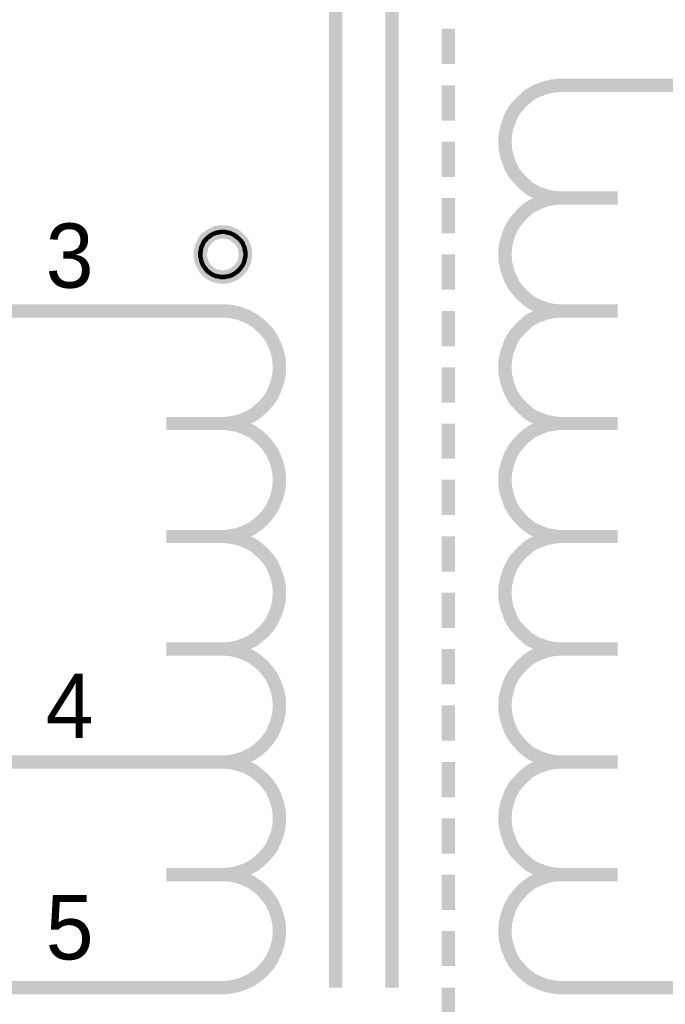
# Model space of a CAD drawing. Extents: x 0 to 17, y 0 to 11.
# Tile 37 of 49: x 5.9 to 6.5, y 8.2 to 9.1. Entities that reach past the tile are written whole.
import ezdxf

# ---------------------------------------------------------------- set-up
doc = ezdxf.new("R2010")
doc.units = 0
doc.layers.add('SHEET', color=255, linetype='CONTINUOUS')

msp = doc.modelspace()

# ---------------------------------------------------------------- linework, layer by layer
at = {"layer": 'SHEET'}
for points, const_width in [([(6.20036, 8.1997), (6.20036, 9.99964)], 0.0118), ([(6.25026, 9.99964), (6.25026, 8.1997)], 0.0118), ([(6.30015, 9.04997), (6.30015, 9.01869)], 0.0118), ([(6.30015, 8.99968), (6.30015, 8.96839)], 0.0118), ([(6.40034, 8.99968), (6.39757, 8.99968), (6.3952, 8.99928), (6.39282, 8.99928), (6.39005, 8.99849), (6.38767, 8.99809), (6.3853, 8.9973), (6.38332, 8.99651), (6.38094, 8.99572), (6.37856, 8.99492), (6.37658, 8.99374), (6.37421, 8.99255), (6.37223, 8.99136), (6.37025, 8.98978), (6.36866, 8.98819), (6.36668, 8.98661), (6.3651, 8.98502), (6.36352, 8.98344), (6.36193, 8.98146), (6.36035, 8.97987), (6.35876, 8.97789), (6.35758, 8.97591), (6.35639, 8.97354), (6.3552, 8.97156), (6.35441, 8.96918), (6.35362, 8.96681), (6.35282, 8.96483), (6.35203, 8.96245), (6.35164, 8.96007), (6.35084, 8.9573), (6.35084, 8.95493), (6.35045, 8.95255), (6.35045, 8.94978)], 0.0118), ([(6.40034, 8.99968), (6.60033, 8.99968)], 0.0118), ([(6.30015, 8.94978), (6.30015, 8.91849)], 0.0118), ([(6.35045, 8.94978), (6.35045, 8.947), (6.35084, 8.94463), (6.35084, 8.94225), (6.35164, 8.93948), (6.35203, 8.9371), (6.35282, 8.93473), (6.35362, 8.93275), (6.35441, 8.93037), (6.3552, 8.928), (6.35639, 8.92602), (6.35758, 8.92364), (6.35876, 8.92166), (6.36035, 8.91968), (6.36193, 8.91809), (6.36352, 8.91611), (6.3651, 8.91453), (6.36668, 8.91295), (6.36866, 8.91136), (6.37025, 8.90978), (6.37223, 8.90819), (6.37421, 8.90701), (6.37658, 8.90582), (6.37856, 8.90463), (6.38094, 8.90384), (6.38332, 8.90305), (6.3853, 8.90225), (6.38767, 8.90146), (6.39005, 8.90107), (6.39282, 8.90027), (6.3952, 8.90027), (6.39757, 8.89988), (6.40034, 8.89988)], 0.0118), ([(6.30015, 8.89988), (6.30015, 8.86859)], 0.0118), ([(6.40034, 8.89988), (6.39757, 8.89988), (6.3952, 8.89948), (6.39282, 8.89948), (6.39005, 8.89869), (6.38767, 8.89829), (6.3853, 8.8975), (6.38332, 8.89671), (6.38094, 8.89592), (6.37856, 8.89473), (6.37658, 8.89394), (6.37421, 8.89275), (6.37223, 8.89117), (6.37025, 8.88998), (6.36866, 8.88839), (6.36668, 8.88681), (6.3651, 8.88522), (6.36352, 8.88324), (6.36193, 8.88166), (6.36035, 8.87968), (6.35876, 8.8777), (6.35758, 8.87572), (6.35639, 8.87374), (6.3552, 8.87136), (6.35441, 8.86938), (6.35362, 8.86701), (6.35282, 8.86463), (6.35203, 8.86226), (6.35164, 8.85988), (6.35084, 8.8575), (6.35084, 8.85513), (6.35045, 8.85235), (6.35045, 8.84998)], 0.0118), ([(6.45024, 8.89988), (6.40034, 8.89988)], 0.0118), ([(6.08037, 8.84998), (6.08037, 8.85117), (6.08037, 8.85196), (6.08076, 8.85275), (6.08076, 8.85394), (6.08116, 8.85473), (6.08116, 8.85592), (6.08156, 8.85671), (6.08195, 8.8575), (6.08235, 8.85829), (6.08274, 8.85948), (6.08314, 8.86028), (6.08354, 8.86107), (6.08433, 8.86186), (6.08472, 8.86265), (6.08552, 8.86305), (6.08591, 8.86384), (6.0867, 8.86463), (6.0875, 8.86503), (6.08829, 8.86582), (6.08908, 8.86622), (6.08987, 8.86701), (6.09066, 8.8674), (6.09146, 8.8678), (6.09225, 8.8682), (6.09344, 8.86859), (6.09423, 8.86899), (6.09502, 8.86899), (6.09621, 8.86938), (6.097, 8.86938), (6.09819, 8.86978), (6.09898, 8.86978), (6.10017, 8.86978)], 0.0118), ([(6.08037, 8.84998), (6.08037, 8.85117), (6.08037, 8.85196), (6.08076, 8.85275), (6.08076, 8.85394), (6.08116, 8.85473), (6.08116, 8.85592), (6.08156, 8.85671), (6.08195, 8.8575), (6.08235, 8.85829), (6.08274, 8.85948), (6.08314, 8.86028), (6.08354, 8.86107), (6.08433, 8.86186), (6.08472, 8.86265), (6.08552, 8.86305), (6.08591, 8.86384), (6.0867, 8.86463), (6.0875, 8.86503), (6.08829, 8.86582), (6.08908, 8.86622), (6.08987, 8.86701), (6.09066, 8.8674), (6.09146, 8.8678), (6.09225, 8.8682), (6.09344, 8.86859), (6.09423, 8.86899), (6.09502, 8.86899), (6.09621, 8.86938), (6.097, 8.86938), (6.09819, 8.86978), (6.09898, 8.86978), (6.10017, 8.86978)], 0.0039), ([(6.10017, 8.86978), (6.10017, 8.86978)], 0.0118), ([(6.10017, 8.86978), (6.10136, 8.86978), (6.10215, 8.86978), (6.10334, 8.86938), (6.10413, 8.86938), (6.10532, 8.86899), (6.10611, 8.86899), (6.1069, 8.86859), (6.10809, 8.8682), (6.10888, 8.8678), (6.10967, 8.8674), (6.11046, 8.86701), (6.11126, 8.86622), (6.11205, 8.86582), (6.11284, 8.86503), (6.11363, 8.86463), (6.11442, 8.86384), (6.11522, 8.86305), (6.11561, 8.86265), (6.1164, 8.86186), (6.1168, 8.86107), (6.11759, 8.86028), (6.11799, 8.85948), (6.11838, 8.85829), (6.11878, 8.8575), (6.11918, 8.85671), (6.11957, 8.85592), (6.11957, 8.85473), (6.11997, 8.85394), (6.11997, 8.85275), (6.12036, 8.85196), (6.12036, 8.85117), (6.12036, 8.84998)], 0.0118), ([(6.10017, 8.86978), (6.10017, 8.86978)], 0.0039), ([(6.10017, 8.86978), (6.10136, 8.86978), (6.10215, 8.86978), (6.10334, 8.86938), (6.10413, 8.86938), (6.10532, 8.86899), (6.10611, 8.86899), (6.1069, 8.86859), (6.10809, 8.8682), (6.10888, 8.8678), (6.10967, 8.8674), (6.11046, 8.86701), (6.11126, 8.86622), (6.11205, 8.86582), (6.11284, 8.86503), (6.11363, 8.86463), (6.11442, 8.86384), (6.11522, 8.86305), (6.11561, 8.86265), (6.1164, 8.86186), (6.1168, 8.86107), (6.11759, 8.86028), (6.11799, 8.85948), (6.11838, 8.85829), (6.11878, 8.8575), (6.11918, 8.85671), (6.11957, 8.85592), (6.11957, 8.85473), (6.11997, 8.85394), (6.11997, 8.85275), (6.12036, 8.85196), (6.12036, 8.85117), (6.12036, 8.84998)], 0.0039), ([(6.10017, 8.82978), (6.09898, 8.82978), (6.09819, 8.82978), (6.097, 8.83018), (6.09621, 8.83018), (6.09502, 8.83057), (6.09423, 8.83057), (6.09344, 8.83097), (6.09225, 8.83137), (6.09146, 8.83176), (6.09066, 8.83216), (6.08987, 8.83255), (6.08908, 8.83335), (6.08829, 8.83374), (6.0875, 8.83453), (6.0867, 8.83493), (6.08591, 8.83572), (6.08552, 8.83651), (6.08472, 8.83731), (6.08433, 8.8381), (6.08354, 8.83889), (6.08314, 8.83968), (6.08274, 8.84047), (6.08235, 8.84127), (6.08195, 8.84206), (6.08156, 8.84325), (6.08116, 8.84404), (6.08116, 8.84483), (6.08076, 8.84602), (6.08076, 8.84681), (6.08037, 8.848), (6.08037, 8.84879), (6.08037, 8.84998)], 0.0118), ([(6.08037, 8.84998), (6.08037, 8.84998)], 0.0118), ([(6.12036, 8.84998), (6.12036, 8.84879), (6.12036, 8.848), (6.11997, 8.84681), (6.11997, 8.84602), (6.11957, 8.84483), (6.11957, 8.84404), (6.11918, 8.84325), (6.11878, 8.84206), (6.11838, 8.84127), (6.11799, 8.84047), (6.11759, 8.83968), (6.1168, 8.83889), (6.1164, 8.8381), (6.11561, 8.83731), (6.11522, 8.83651), (6.11442, 8.83572), (6.11363, 8.83493), (6.11284, 8.83453), (6.11205, 8.83374), (6.11126, 8.83335), (6.11046, 8.83255), (6.10967, 8.83216), (6.10888, 8.83176), (6.10809, 8.83137), (6.1069, 8.83097), (6.10611, 8.83057), (6.10532, 8.83057), (6.10413, 8.83018), (6.10334, 8.83018), (6.10215, 8.82978), (6.10136, 8.82978), (6.10017, 8.82978)], 0.0118), ([(6.12036, 8.84998), (6.12036, 8.84998), (6.12036, 8.84998), (6.12036, 8.84998), (6.12036, 8.84998), (6.12036, 8.84998), (6.12036, 8.84998), (6.12036, 8.84998), (6.12036, 8.84998), (6.12036, 8.84998), (6.12036, 8.84998), (6.12036, 8.84998), (6.12036, 8.84998), (6.12036, 8.84998), (6.12036, 8.84998), (6.12036, 8.84998), (6.12036, 8.84998), (6.12036, 8.84998), (6.12036, 8.84998), (6.12036, 8.84998), (6.12036, 8.84998), (6.12036, 8.84998), (6.12036, 8.84998), (6.12036, 8.84998), (6.12036, 8.84998), (6.12036, 8.84998), (6.12036, 8.84998), (6.12036, 8.84998), (6.12036, 8.84998), (6.12036, 8.84998), (6.12036, 8.84998), (6.12036, 8.84998), (6.12036, 8.84998)], 0.0118), ([(6.12036, 8.84998), (6.12036, 8.84998)], 0.0118), ([(6.30015, 8.84998), (6.30015, 8.81869)], 0.0118), ([(6.35045, 8.84998), (6.35045, 8.84721), (6.35084, 8.84483), (6.35084, 8.84245), (6.35164, 8.83968), (6.35203, 8.83731), (6.35282, 8.83493), (6.35362, 8.83255), (6.35441, 8.83057), (6.3552, 8.8282), (6.35639, 8.82622), (6.35758, 8.82384), (6.35876, 8.82186), (6.36035, 8.81988), (6.36193, 8.8179), (6.36352, 8.81632), (6.3651, 8.81434), (6.36668, 8.81275), (6.36866, 8.81117), (6.37025, 8.80958), (6.37223, 8.8084), (6.37421, 8.80681), (6.37658, 8.80562), (6.37856, 8.80483), (6.38094, 8.80364), (6.38332, 8.80285), (6.3853, 8.80206), (6.38767, 8.80127), (6.39005, 8.80087), (6.39282, 8.80008), (6.3952, 8.80008), (6.39757, 8.79968), (6.40034, 8.79968)], 0.0118), ([(6.10017, 8.82978), (6.09898, 8.82978), (6.09819, 8.82978), (6.097, 8.83018), (6.09621, 8.83018), (6.09502, 8.83057), (6.09423, 8.83057), (6.09344, 8.83097), (6.09225, 8.83137), (6.09146, 8.83176), (6.09066, 8.83216), (6.08987, 8.83255), (6.08908, 8.83335), (6.08829, 8.83374), (6.0875, 8.83453), (6.0867, 8.83493), (6.08591, 8.83572), (6.08552, 8.83651), (6.08472, 8.83731), (6.08433, 8.8381), (6.08354, 8.83889), (6.08314, 8.83968), (6.08274, 8.84047), (6.08235, 8.84127), (6.08195, 8.84206), (6.08156, 8.84325), (6.08116, 8.84404), (6.08116, 8.84483), (6.08076, 8.84602), (6.08076, 8.84681), (6.08037, 8.848), (6.08037, 8.84879), (6.08037, 8.84998)], 0.0039), ([(6.08037, 8.84998), (6.08037, 8.84998)], 0.0039), ([(6.12036, 8.84998), (6.12036, 8.84879), (6.12036, 8.848), (6.11997, 8.84681), (6.11997, 8.84602), (6.11957, 8.84483), (6.11957, 8.84404), (6.11918, 8.84325), (6.11878, 8.84206), (6.11838, 8.84127), (6.11799, 8.84047), (6.11759, 8.83968), (6.1168, 8.83889), (6.1164, 8.8381), (6.11561, 8.83731), (6.11522, 8.83651), (6.11442, 8.83572), (6.11363, 8.83493), (6.11284, 8.83453), (6.11205, 8.83374), (6.11126, 8.83335), (6.11046, 8.83255), (6.10967, 8.83216), (6.10888, 8.83176), (6.10809, 8.83137), (6.1069, 8.83097), (6.10611, 8.83057), (6.10532, 8.83057), (6.10413, 8.83018), (6.10334, 8.83018), (6.10215, 8.82978), (6.10136, 8.82978), (6.10017, 8.82978)], 0.0039), ([(6.12036, 8.84998), (6.12036, 8.84998), (6.12036, 8.84998), (6.12036, 8.84998), (6.12036, 8.84998), (6.12036, 8.84998), (6.12036, 8.84998), (6.12036, 8.84998), (6.12036, 8.84998), (6.12036, 8.84998), (6.12036, 8.84998), (6.12036, 8.84998), (6.12036, 8.84998), (6.12036, 8.84998), (6.12036, 8.84998), (6.12036, 8.84998), (6.12036, 8.84998), (6.12036, 8.84998), (6.12036, 8.84998), (6.12036, 8.84998), (6.12036, 8.84998), (6.12036, 8.84998), (6.12036, 8.84998), (6.12036, 8.84998), (6.12036, 8.84998), (6.12036, 8.84998), (6.12036, 8.84998), (6.12036, 8.84998), (6.12036, 8.84998), (6.12036, 8.84998), (6.12036, 8.84998), (6.12036, 8.84998), (6.12036, 8.84998)], 0.0039), ([(6.12036, 8.84998), (6.12036, 8.84998)], 0.0039), ([(6.10017, 8.79968), (5.90018, 8.79968)], 0.0118), ([(6.15046, 8.74978), (6.15046, 8.75256), (6.15007, 8.75493), (6.15007, 8.75731), (6.14927, 8.76008), (6.14888, 8.76246), (6.14809, 8.76483), (6.14729, 8.76681), (6.1465, 8.76919), (6.14531, 8.77157), (6.14452, 8.77355), (6.14333, 8.77592), (6.14175, 8.7779), (6.14056, 8.77988), (6.13898, 8.78147), (6.13739, 8.78345), (6.13581, 8.78503), (6.13383, 8.78661), (6.13224, 8.7882), (6.13026, 8.78978), (6.12828, 8.79137), (6.1263, 8.79255), (6.12393, 8.79374), (6.12195, 8.79493), (6.11957, 8.79572), (6.11759, 8.79651), (6.11522, 8.79731), (6.11284, 8.7981), (6.11046, 8.7985), (6.10769, 8.79929), (6.10532, 8.79929), (6.10294, 8.79968), (6.10017, 8.79968)], 0.0118), ([(6.10017, 8.79968), (6.10017, 8.79968), (6.10017, 8.79968), (6.10017, 8.79968), (6.10017, 8.79968), (6.10017, 8.79968), (6.10017, 8.79968), (6.10017, 8.79968), (6.10017, 8.79968), (6.10017, 8.79968), (6.10017, 8.79968), (6.10017, 8.79968), (6.10017, 8.79968), (6.10017, 8.79968), (6.10017, 8.79968), (6.10017, 8.79968), (6.10017, 8.79968), (6.10017, 8.79968), (6.10017, 8.79968), (6.10017, 8.79968), (6.10017, 8.79968), (6.10017, 8.79968), (6.10017, 8.79968), (6.10017, 8.79968), (6.10017, 8.79968), (6.10017, 8.79968), (6.10017, 8.79968), (6.10017, 8.79968), (6.10017, 8.79968), (6.10017, 8.79968), (6.10017, 8.79968), (6.10017, 8.79968), (6.10017, 8.79968)], 0.0118), ([(6.30015, 8.79968), (6.30015, 8.7684)], 0.0118), ([(6.40034, 8.79968), (6.39757, 8.79968), (6.3952, 8.79929), (6.39282, 8.79929), (6.39005, 8.7985), (6.38767, 8.7981), (6.3853, 8.79731), (6.38332, 8.79651), (6.38094, 8.79572), (6.37856, 8.79493), (6.37658, 8.79374), (6.37421, 8.79255), (6.37223, 8.79137), (6.37025, 8.78978), (6.36866, 8.7882), (6.36668, 8.78661), (6.3651, 8.78503), (6.36352, 8.78345), (6.36193, 8.78147), (6.36035, 8.77988), (6.35876, 8.7779), (6.35758, 8.77592), (6.35639, 8.77355), (6.3552, 8.77157), (6.35441, 8.76919), (6.35362, 8.76681), (6.35282, 8.76483), (6.35203, 8.76246), (6.35164, 8.76008), (6.35084, 8.75731), (6.35084, 8.75493), (6.35045, 8.75256), (6.35045, 8.74978)], 0.0118), ([(6.45024, 8.79968), (6.40034, 8.79968)], 0.0118), ([(6.10017, 8.69988), (6.10294, 8.69988), (6.10532, 8.70028), (6.10769, 8.70028), (6.11046, 8.70107), (6.11284, 8.70147), (6.11522, 8.70226), (6.11759, 8.70305), (6.11957, 8.70385), (6.12195, 8.70464), (6.12393, 8.70583), (6.1263, 8.70701), (6.12828, 8.7082), (6.13026, 8.70979), (6.13224, 8.71137), (6.13383, 8.71295), (6.13581, 8.71454), (6.13739, 8.71612), (6.13898, 8.7181), (6.14056, 8.71969), (6.14175, 8.72167), (6.14333, 8.72365), (6.14452, 8.72602), (6.14531, 8.728), (6.1465, 8.73038), (6.14729, 8.73275), (6.14809, 8.73474), (6.14888, 8.73711), (6.14927, 8.73949), (6.15007, 8.74226), (6.15007, 8.74464), (6.15046, 8.74701), (6.15046, 8.74978)], 0.0118), ([(6.30015, 8.74978), (6.30015, 8.7185)], 0.0118), ([(6.35045, 8.74978), (6.35045, 8.74701), (6.35084, 8.74464), (6.35084, 8.74226), (6.35164, 8.73949), (6.35203, 8.73711), (6.35282, 8.73474), (6.35362, 8.73275), (6.35441, 8.73038), (6.3552, 8.728), (6.35639, 8.72602), (6.35758, 8.72365), (6.35876, 8.72167), (6.36035, 8.71969), (6.36193, 8.7181), (6.36352, 8.71612), (6.3651, 8.71454), (6.36668, 8.71295), (6.36866, 8.71137), (6.37025, 8.70979), (6.37223, 8.7082), (6.37421, 8.70701), (6.37658, 8.70583), (6.37856, 8.70464), (6.38094, 8.70385), (6.38332, 8.70305), (6.3853, 8.70226), (6.38767, 8.70147), (6.39005, 8.70107), (6.39282, 8.70028), (6.3952, 8.70028), (6.39757, 8.69988), (6.40034, 8.69988)], 0.0118), ([(6.05027, 8.69988), (6.10017, 8.69988)], 0.0118), ([(6.15046, 8.64999), (6.15046, 8.65236), (6.15007, 8.65513), (6.15007, 8.65751), (6.14927, 8.65989), (6.14888, 8.66226), (6.14809, 8.66464), (6.14729, 8.66701), (6.1465, 8.66939), (6.14531, 8.67137), (6.14452, 8.67375), (6.14333, 8.67573), (6.14175, 8.67771), (6.14056, 8.67969), (6.13898, 8.68167), (6.13739, 8.68325), (6.13581, 8.68523), (6.13383, 8.68682), (6.13224, 8.6884), (6.13026, 8.68998), (6.12828, 8.69117), (6.1263, 8.69276), (6.12393, 8.69394), (6.12195, 8.69474), (6.11957, 8.69592), (6.11759, 8.69672), (6.11522, 8.69751), (6.11284, 8.6983), (6.11046, 8.6987), (6.10769, 8.69949), (6.10532, 8.69949), (6.10294, 8.69988), (6.10017, 8.69988)], 0.0118), ([(6.10017, 8.69988), (6.10017, 8.69988), (6.10017, 8.69988), (6.10017, 8.69988), (6.10017, 8.69988), (6.10017, 8.69988), (6.10017, 8.69988), (6.10017, 8.69988), (6.10017, 8.69988), (6.10017, 8.69988), (6.10017, 8.69988), (6.10017, 8.69988), (6.10017, 8.69988), (6.10017, 8.69988), (6.10017, 8.69988), (6.10017, 8.69988), (6.10017, 8.69988), (6.10017, 8.69988), (6.10017, 8.69988), (6.10017, 8.69988), (6.10017, 8.69988), (6.10017, 8.69988), (6.10017, 8.69988), (6.10017, 8.69988), (6.10017, 8.69988), (6.10017, 8.69988), (6.10017, 8.69988), (6.10017, 8.69988), (6.10017, 8.69988), (6.10017, 8.69988), (6.10017, 8.69988), (6.10017, 8.69988), (6.10017, 8.69988)], 0.0118), ([(6.30015, 8.69988), (6.30015, 8.6686)], 0.0118), ([(6.40034, 8.69988), (6.39757, 8.69988), (6.3952, 8.69949), (6.39282, 8.69949), (6.39005, 8.6987), (6.38767, 8.6983), (6.3853, 8.69751), (6.38332, 8.69672), (6.38094, 8.69592), (6.37856, 8.69474), (6.37658, 8.69394), (6.37421, 8.69276), (6.37223, 8.69117), (6.37025, 8.68998), (6.36866, 8.6884), (6.36668, 8.68682), (6.3651, 8.68523), (6.36352, 8.68325), (6.36193, 8.68167), (6.36035, 8.67969), (6.35876, 8.67771), (6.35758, 8.67573), (6.35639, 8.67375), (6.3552, 8.67137), (6.35441, 8.66939), (6.35362, 8.66701), (6.35282, 8.66464), (6.35203, 8.66226), (6.35164, 8.65989), (6.35084, 8.65751), (6.35084, 8.65513), (6.35045, 8.65236), (6.35045, 8.64999)], 0.0118), ([(6.45024, 8.69988), (6.40034, 8.69988)], 0.0118), ([(6.10017, 8.59969), (6.10294, 8.59969), (6.10532, 8.60009), (6.10769, 8.60009), (6.11046, 8.60088), (6.11284, 8.60127), (6.11522, 8.60207), (6.11759, 8.60286), (6.11957, 8.60365), (6.12195, 8.60484), (6.12393, 8.60563), (6.1263, 8.60682), (6.12828, 8.6084), (6.13026, 8.60959), (6.13224, 8.61118), (6.13383, 8.61276), (6.13581, 8.61434), (6.13739, 8.61632), (6.13898, 8.61791), (6.14056, 8.61989), (6.14175, 8.62187), (6.14333, 8.62385), (6.14452, 8.62622), (6.14531, 8.6282), (6.1465, 8.63058), (6.14729, 8.63256), (6.14809, 8.63494), (6.14888, 8.63731), (6.14927, 8.63969), (6.15007, 8.64246), (6.15007, 8.64484), (6.15046, 8.64721), (6.15046, 8.64999)], 0.0118), ([(6.30015, 8.64999), (6.30015, 8.6187)], 0.0118), ([(6.35045, 8.64999), (6.35045, 8.64721), (6.35084, 8.64484), (6.35084, 8.64246), (6.35164, 8.63969), (6.35203, 8.63731), (6.35282, 8.63494), (6.35362, 8.63256), (6.35441, 8.63058), (6.3552, 8.6282), (6.35639, 8.62622), (6.35758, 8.62385), (6.35876, 8.62187), (6.36035, 8.61989), (6.36193, 8.61791), (6.36352, 8.61632), (6.3651, 8.61434), (6.36668, 8.61276), (6.36866, 8.61118), (6.37025, 8.60959), (6.37223, 8.6084), (6.37421, 8.60682), (6.37658, 8.60563), (6.37856, 8.60484), (6.38094, 8.60365), (6.38332, 8.60286), (6.3853, 8.60207), (6.38767, 8.60127), (6.39005, 8.60088), (6.39282, 8.60009), (6.3952, 8.60009), (6.39757, 8.59969), (6.40034, 8.59969)], 0.0118), ([(6.05027, 8.59969), (6.10017, 8.59969)], 0.0118), ([(6.15046, 8.54979), (6.15046, 8.55256), (6.15007, 8.55494), (6.15007, 8.55732), (6.14927, 8.56009), (6.14888, 8.56246), (6.14809, 8.56484), (6.14729, 8.56682), (6.1465, 8.5692), (6.14531, 8.57157), (6.14452, 8.57355), (6.14333, 8.57593), (6.14175, 8.57791), (6.14056, 8.57989), (6.13898, 8.58147), (6.13739, 8.58345), (6.13581, 8.58504), (6.13383, 8.58662), (6.13224, 8.58821), (6.13026, 8.58979), (6.12828, 8.59137), (6.1263, 8.59256), (6.12393, 8.59375), (6.12195, 8.59494), (6.11957, 8.59573), (6.11759, 8.59652), (6.11522, 8.59731), (6.11284, 8.59811), (6.11046, 8.5985), (6.10769, 8.59929), (6.10532, 8.59929), (6.10294, 8.59969), (6.10017, 8.59969)], 0.0118), ([(6.10017, 8.59969), (6.10017, 8.59969), (6.10017, 8.59969), (6.10017, 8.59969), (6.10017, 8.59969), (6.10017, 8.59969), (6.10017, 8.59969), (6.10017, 8.59969), (6.10017, 8.59969), (6.10017, 8.59969), (6.10017, 8.59969), (6.10017, 8.59969), (6.10017, 8.59969), (6.10017, 8.59969), (6.10017, 8.59969), (6.10017, 8.59969), (6.10017, 8.59969), (6.10017, 8.59969), (6.10017, 8.59969), (6.10017, 8.59969), (6.10017, 8.59969), (6.10017, 8.59969), (6.10017, 8.59969), (6.10017, 8.59969), (6.10017, 8.59969), (6.10017, 8.59969), (6.10017, 8.59969), (6.10017, 8.59969), (6.10017, 8.59969), (6.10017, 8.59969), (6.10017, 8.59969), (6.10017, 8.59969), (6.10017, 8.59969)], 0.0118), ([(6.30015, 8.59969), (6.30015, 8.5684)], 0.0118), ([(6.40034, 8.59969), (6.39757, 8.59969), (6.3952, 8.59929), (6.39282, 8.59929), (6.39005, 8.5985), (6.38767, 8.59811), (6.3853, 8.59731), (6.38332, 8.59652), (6.38094, 8.59573), (6.37856, 8.59494), (6.37658, 8.59375), (6.37421, 8.59256), (6.37223, 8.59137), (6.37025, 8.58979), (6.36866, 8.58821), (6.36668, 8.58662), (6.3651, 8.58504), (6.36352, 8.58345), (6.36193, 8.58147), (6.36035, 8.57989), (6.35876, 8.57791), (6.35758, 8.57593), (6.35639, 8.57355), (6.3552, 8.57157), (6.35441, 8.5692), (6.35362, 8.56682), (6.35282, 8.56484), (6.35203, 8.56246), (6.35164, 8.56009), (6.35084, 8.55732), (6.35084, 8.55494), (6.35045, 8.55256), (6.35045, 8.54979)], 0.0118), ([(6.45024, 8.59969), (6.40034, 8.59969)], 0.0118), ([(6.10017, 8.49989), (6.10294, 8.49989), (6.10532, 8.50029), (6.10769, 8.50029), (6.11046, 8.50108), (6.11284, 8.50148), (6.11522, 8.50227), (6.11759, 8.50306), (6.11957, 8.50385), (6.12195, 8.50464), (6.12393, 8.50583), (6.1263, 8.50702), (6.12828, 8.50821), (6.13026, 8.50979), (6.13224, 8.51138), (6.13383, 8.51296), (6.13581, 8.51454), (6.13739, 8.51613), (6.13898, 8.51811), (6.14056, 8.51969), (6.14175, 8.52167), (6.14333, 8.52365), (6.14452, 8.52603), (6.14531, 8.52801), (6.1465, 8.53039), (6.14729, 8.53276), (6.14809, 8.53474), (6.14888, 8.53712), (6.14927, 8.53949), (6.15007, 8.54227), (6.15007, 8.54464), (6.15046, 8.54702), (6.15046, 8.54979)], 0.0118), ([(6.30015, 8.54979), (6.30015, 8.51851)], 0.0118), ([(6.35045, 8.54979), (6.35045, 8.54702), (6.35084, 8.54464), (6.35084, 8.54227), (6.35164, 8.53949), (6.35203, 8.53712), (6.35282, 8.53474), (6.35362, 8.53276), (6.35441, 8.53039), (6.3552, 8.52801), (6.35639, 8.52603), (6.35758, 8.52365), (6.35876, 8.52167), (6.36035, 8.51969), (6.36193, 8.51811), (6.36352, 8.51613), (6.3651, 8.51454), (6.36668, 8.51296), (6.36866, 8.51138), (6.37025, 8.50979), (6.37223, 8.50821), (6.37421, 8.50702), (6.37658, 8.50583), (6.37856, 8.50464), (6.38094, 8.50385), (6.38332, 8.50306), (6.3853, 8.50227), (6.38767, 8.50148), (6.39005, 8.50108), (6.39282, 8.50029), (6.3952, 8.50029), (6.39757, 8.49989), (6.40034, 8.49989)], 0.0118), ([(6.05027, 8.49989), (6.10017, 8.49989)], 0.0118), ([(6.15046, 8.44999), (6.15046, 8.45237), (6.15007, 8.45514), (6.15007, 8.45752), (6.14927, 8.45989), (6.14888, 8.46227), (6.14809, 8.46465), (6.14729, 8.46702), (6.1465, 8.4694), (6.14531, 8.47138), (6.14452, 8.47375), (6.14333, 8.47573), (6.14175, 8.47771), (6.14056, 8.47969), (6.13898, 8.48167), (6.13739, 8.48326), (6.13581, 8.48524), (6.13383, 8.48682), (6.13224, 8.48841), (6.13026, 8.48999), (6.12828, 8.49118), (6.1263, 8.49276), (6.12393, 8.49395), (6.12195, 8.49474), (6.11957, 8.49593), (6.11759, 8.49672), (6.11522, 8.49752), (6.11284, 8.49831), (6.11046, 8.4987), (6.10769, 8.4995), (6.10532, 8.4995), (6.10294, 8.49989), (6.10017, 8.49989)], 0.0118), ([(6.10017, 8.49989), (6.10017, 8.49989), (6.10017, 8.49989), (6.10017, 8.49989), (6.10017, 8.49989), (6.10017, 8.49989), (6.10017, 8.49989), (6.10017, 8.49989), (6.10017, 8.49989), (6.10017, 8.49989), (6.10017, 8.49989), (6.10017, 8.49989), (6.10017, 8.49989), (6.10017, 8.49989), (6.10017, 8.49989), (6.10017, 8.49989), (6.10017, 8.49989), (6.10017, 8.49989), (6.10017, 8.49989), (6.10017, 8.49989), (6.10017, 8.49989), (6.10017, 8.49989), (6.10017, 8.49989), (6.10017, 8.49989), (6.10017, 8.49989), (6.10017, 8.49989), (6.10017, 8.49989), (6.10017, 8.49989), (6.10017, 8.49989), (6.10017, 8.49989), (6.10017, 8.49989), (6.10017, 8.49989), (6.10017, 8.49989)], 0.0118), ([(6.30015, 8.49989), (6.30015, 8.46861)], 0.0118), ([(6.40034, 8.49989), (6.39757, 8.49989), (6.3952, 8.4995), (6.39282, 8.4995), (6.39005, 8.4987), (6.38767, 8.49831), (6.3853, 8.49752), (6.38332, 8.49672), (6.38094, 8.49593), (6.37856, 8.49474), (6.37658, 8.49395), (6.37421, 8.49276), (6.37223, 8.49118), (6.37025, 8.48999), (6.36866, 8.48841), (6.36668, 8.48682), (6.3651, 8.48524), (6.36352, 8.48326), (6.36193, 8.48167), (6.36035, 8.47969), (6.35876, 8.47771), (6.35758, 8.47573), (6.35639, 8.47375), (6.3552, 8.47138), (6.35441, 8.4694), (6.35362, 8.46702), (6.35282, 8.46465), (6.35203, 8.46227), (6.35164, 8.45989), (6.35084, 8.45752), (6.35084, 8.45514), (6.35045, 8.45237), (6.35045, 8.44999)], 0.0118), ([(6.45024, 8.49989), (6.40034, 8.49989)], 0.0118), ([(6.10017, 8.3997), (6.10294, 8.3997), (6.10532, 8.40009), (6.10769, 8.40009), (6.11046, 8.40089), (6.11284, 8.40128), (6.11522, 8.40207), (6.11759, 8.40287), (6.11957, 8.40366), (6.12195, 8.40485), (6.12393, 8.40564), (6.1263, 8.40683), (6.12828, 8.40841), (6.13026, 8.4096), (6.13224, 8.41118), (6.13383, 8.41277), (6.13581, 8.41435), (6.13739, 8.41633), (6.13898, 8.41791), (6.14056, 8.41989), (6.14175, 8.42188), (6.14333, 8.42386), (6.14452, 8.42623), (6.14531, 8.42821), (6.1465, 8.43059), (6.14729, 8.43257), (6.14809, 8.43494), (6.14888, 8.43732), (6.14927, 8.4397), (6.15007, 8.44247), (6.15007, 8.44484), (6.15046, 8.44722), (6.15046, 8.44999)], 0.0118), ([(6.30015, 8.44999), (6.30015, 8.41871)], 0.0118), ([(6.35045, 8.44999), (6.35045, 8.44722), (6.35084, 8.44484), (6.35084, 8.44247), (6.35164, 8.4397), (6.35203, 8.43732), (6.35282, 8.43494), (6.35362, 8.43257), (6.35441, 8.43059), (6.3552, 8.42821), (6.35639, 8.42623), (6.35758, 8.42386), (6.35876, 8.42188), (6.36035, 8.41989), (6.36193, 8.41791), (6.36352, 8.41633), (6.3651, 8.41435), (6.36668, 8.41277), (6.36866, 8.41118), (6.37025, 8.4096), (6.37223, 8.40841), (6.37421, 8.40683), (6.37658, 8.40564), (6.37856, 8.40485), (6.38094, 8.40366), (6.38332, 8.40287), (6.3853, 8.40207), (6.38767, 8.40128), (6.39005, 8.40089), (6.39282, 8.40009), (6.3952, 8.40009), (6.39757, 8.3997), (6.40034, 8.3997)], 0.0118), ([(6.10017, 8.3997), (5.90018, 8.3997)], 0.0118), ([(6.15046, 8.3498), (6.15046, 8.35257), (6.15007, 8.35495), (6.15007, 8.35732), (6.14927, 8.3601), (6.14888, 8.36247), (6.14809, 8.36485), (6.14729, 8.36683), (6.1465, 8.3692), (6.14531, 8.37158), (6.14452, 8.37356), (6.14333, 8.37594), (6.14175, 8.37792), (6.14056, 8.3799), (6.13898, 8.38148), (6.13739, 8.38346), (6.13581, 8.38504), (6.13383, 8.38663), (6.13224, 8.38821), (6.13026, 8.3898), (6.12828, 8.39138), (6.1263, 8.39257), (6.12393, 8.39376), (6.12195, 8.39495), (6.11957, 8.39574), (6.11759, 8.39653), (6.11522, 8.39732), (6.11284, 8.39811), (6.11046, 8.39851), (6.10769, 8.3993), (6.10532, 8.3993), (6.10294, 8.3997), (6.10017, 8.3997)], 0.0118), ([(6.10017, 8.3997), (6.10017, 8.3997), (6.10017, 8.3997), (6.10017, 8.3997), (6.10017, 8.3997), (6.10017, 8.3997), (6.10017, 8.3997), (6.10017, 8.3997), (6.10017, 8.3997), (6.10017, 8.3997), (6.10017, 8.3997), (6.10017, 8.3997), (6.10017, 8.3997), (6.10017, 8.3997), (6.10017, 8.3997), (6.10017, 8.3997), (6.10017, 8.3997), (6.10017, 8.3997), (6.10017, 8.3997), (6.10017, 8.3997), (6.10017, 8.3997), (6.10017, 8.3997), (6.10017, 8.3997), (6.10017, 8.3997), (6.10017, 8.3997), (6.10017, 8.3997), (6.10017, 8.3997), (6.10017, 8.3997), (6.10017, 8.3997), (6.10017, 8.3997), (6.10017, 8.3997), (6.10017, 8.3997), (6.10017, 8.3997)], 0.0118), ([(6.30015, 8.3997), (6.30015, 8.36841)], 0.0118), ([(6.40034, 8.3997), (6.39757, 8.3997), (6.3952, 8.3993), (6.39282, 8.3993), (6.39005, 8.39851), (6.38767, 8.39811), (6.3853, 8.39732), (6.38332, 8.39653), (6.38094, 8.39574), (6.37856, 8.39495), (6.37658, 8.39376), (6.37421, 8.39257), (6.37223, 8.39138), (6.37025, 8.3898), (6.36866, 8.38821), (6.36668, 8.38663), (6.3651, 8.38504), (6.36352, 8.38346), (6.36193, 8.38148), (6.36035, 8.3799), (6.35876, 8.37792), (6.35758, 8.37594), (6.35639, 8.37356), (6.3552, 8.37158), (6.35441, 8.3692), (6.35362, 8.36683), (6.35282, 8.36485), (6.35203, 8.36247), (6.35164, 8.3601), (6.35084, 8.35732), (6.35084, 8.35495), (6.35045, 8.35257), (6.35045, 8.3498)], 0.0118), ([(6.45024, 8.3997), (6.40034, 8.3997)], 0.0118), ([(6.10017, 8.2999), (6.10294, 8.2999), (6.10532, 8.3003), (6.10769, 8.3003), (6.11046, 8.30109), (6.11284, 8.30148), (6.11522, 8.30228), (6.11759, 8.30307), (6.11957, 8.30386), (6.12195, 8.30465), (6.12393, 8.30584), (6.1263, 8.30703), (6.12828, 8.30822), (6.13026, 8.3098), (6.13224, 8.31138), (6.13383, 8.31297), (6.13581, 8.31455), (6.13739, 8.31614), (6.13898, 8.31812), (6.14056, 8.3197), (6.14175, 8.32168), (6.14333, 8.32366), (6.14452, 8.32604), (6.14531, 8.32802), (6.1465, 8.33039), (6.14729, 8.33277), (6.14809, 8.33475), (6.14888, 8.33713), (6.14927, 8.3395), (6.15007, 8.34227), (6.15007, 8.34465), (6.15046, 8.34703), (6.15046, 8.3498)], 0.0118), ([(6.30015, 8.3498), (6.30015, 8.31851)], 0.0118), ([(6.35045, 8.3498), (6.35045, 8.34703), (6.35084, 8.34465), (6.35084, 8.34227), (6.35164, 8.3395), (6.35203, 8.33713), (6.35282, 8.33475), (6.35362, 8.33277), (6.35441, 8.33039), (6.3552, 8.32802), (6.35639, 8.32604), (6.35758, 8.32366), (6.35876, 8.32168), (6.36035, 8.3197), (6.36193, 8.31812), (6.36352, 8.31614), (6.3651, 8.31455), (6.36668, 8.31297), (6.36866, 8.31138), (6.37025, 8.3098), (6.37223, 8.30822), (6.37421, 8.30703), (6.37658, 8.30584), (6.37856, 8.30465), (6.38094, 8.30386), (6.38332, 8.30307), (6.3853, 8.30228), (6.38767, 8.30148), (6.39005, 8.30109), (6.39282, 8.3003), (6.3952, 8.3003), (6.39757, 8.2999), (6.40034, 8.2999)], 0.0118), ([(6.05027, 8.2999), (6.10017, 8.2999)], 0.0118), ([(6.15046, 8.25), (6.15046, 8.25238), (6.15007, 8.25515), (6.15007, 8.25752), (6.14927, 8.2599), (6.14888, 8.26228), (6.14809, 8.26465), (6.14729, 8.26703), (6.1465, 8.26941), (6.14531, 8.27139), (6.14452, 8.27376), (6.14333, 8.27574), (6.14175, 8.27772), (6.14056, 8.2797), (6.13898, 8.28168), (6.13739, 8.28327), (6.13581, 8.28525), (6.13383, 8.28683), (6.13224, 8.28841), (6.13026, 8.29), (6.12828, 8.29119), (6.1263, 8.29277), (6.12393, 8.29396), (6.12195, 8.29475), (6.11957, 8.29594), (6.11759, 8.29673), (6.11522, 8.29752), (6.11284, 8.29832), (6.11046, 8.29871), (6.10769, 8.2995), (6.10532, 8.2995), (6.10294, 8.2999), (6.10017, 8.2999)], 0.0118), ([(6.10017, 8.2999), (6.10017, 8.2999), (6.10017, 8.2999), (6.10017, 8.2999), (6.10017, 8.2999), (6.10017, 8.2999), (6.10017, 8.2999), (6.10017, 8.2999), (6.10017, 8.2999), (6.10017, 8.2999), (6.10017, 8.2999), (6.10017, 8.2999), (6.10017, 8.2999), (6.10017, 8.2999), (6.10017, 8.2999), (6.10017, 8.2999), (6.10017, 8.2999), (6.10017, 8.2999), (6.10017, 8.2999), (6.10017, 8.2999), (6.10017, 8.2999), (6.10017, 8.2999), (6.10017, 8.2999), (6.10017, 8.2999), (6.10017, 8.2999), (6.10017, 8.2999), (6.10017, 8.2999), (6.10017, 8.2999), (6.10017, 8.2999), (6.10017, 8.2999), (6.10017, 8.2999), (6.10017, 8.2999), (6.10017, 8.2999)], 0.0118), ([(6.30015, 8.2999), (6.30015, 8.26861)], 0.0118), ([(6.40034, 8.2999), (6.39757, 8.2999), (6.3952, 8.2995), (6.39282, 8.2995), (6.39005, 8.29871), (6.38767, 8.29832), (6.3853, 8.29752), (6.38332, 8.29673), (6.38094, 8.29594), (6.37856, 8.29475), (6.37658, 8.29396), (6.37421, 8.29277), (6.37223, 8.29119), (6.37025, 8.29), (6.36866, 8.28841), (6.36668, 8.28683), (6.3651, 8.28525), (6.36352, 8.28327), (6.36193, 8.28168), (6.36035, 8.2797), (6.35876, 8.27772), (6.35758, 8.27574), (6.35639, 8.27376), (6.3552, 8.27139), (6.35441, 8.26941), (6.35362, 8.26703), (6.35282, 8.26465), (6.35203, 8.26228), (6.35164, 8.2599), (6.35084, 8.25752), (6.35084, 8.25515), (6.35045, 8.25238), (6.35045, 8.25)], 0.0118), ([(6.45024, 8.2999), (6.40034, 8.2999)], 0.0118), ([(6.10017, 8.1997), (6.10294, 8.1997), (6.10532, 8.2001), (6.10769, 8.2001), (6.11046, 8.20089), (6.11284, 8.20129), (6.11522, 8.20208), (6.11759, 8.20287), (6.11957, 8.20367), (6.12195, 8.20485), (6.12393, 8.20565), (6.1263, 8.20683), (6.12828, 8.20842), (6.13026, 8.20961), (6.13224, 8.21119), (6.13383, 8.21277), (6.13581, 8.21436), (6.13739, 8.21634), (6.13898, 8.21792), (6.14056, 8.2199), (6.14175, 8.22188), (6.14333, 8.22386), (6.14452, 8.22624), (6.14531, 8.22822), (6.1465, 8.23059), (6.14729, 8.23257), (6.14809, 8.23495), (6.14888, 8.23733), (6.14927, 8.2397), (6.15007, 8.24248), (6.15007, 8.24485), (6.15046, 8.24723), (6.15046, 8.25)], 0.0118), ([(6.30015, 8.25), (6.30015, 8.21871)], 0.0118), ([(6.35045, 8.25), (6.35045, 8.24723), (6.35084, 8.24485), (6.35084, 8.24248), (6.35164, 8.2397), (6.35203, 8.23733), (6.35282, 8.23495), (6.35362, 8.23257), (6.35441, 8.23059), (6.3552, 8.22822), (6.35639, 8.22624), (6.35758, 8.22386), (6.35876, 8.22188), (6.36035, 8.2199), (6.36193, 8.21792), (6.36352, 8.21634), (6.3651, 8.21436), (6.36668, 8.21277), (6.36866, 8.21119), (6.37025, 8.20961), (6.37223, 8.20842), (6.37421, 8.20683), (6.37658, 8.20565), (6.37856, 8.20485), (6.38094, 8.20367), (6.38332, 8.20287), (6.3853, 8.20208), (6.38767, 8.20129), (6.39005, 8.20089), (6.39282, 8.2001), (6.3952, 8.2001), (6.39757, 8.1997), (6.40034, 8.1997)], 0.0118), ([(6.10017, 8.1997), (5.90018, 8.1997)], 0.0118), ([(6.30015, 8.1997), (6.30015, 7.99971)], 0.0118), ([(6.40034, 8.1997), (6.60033, 8.1997)], 0.0118)]:
    msp.add_lwpolyline(points, dxfattribs=dict(at, const_width=const_width))

# ---------------------------------------------------------------- texts
for s, p in [('3', (5.94335, 8.82028)), ('4', (5.94335, 8.42108)), ('5', (5.94335, 8.22465))]:
    msp.add_text(s, height=0.05703, dxfattribs=at).set_placement(p)

doc.saveas('drawing.dxf')
